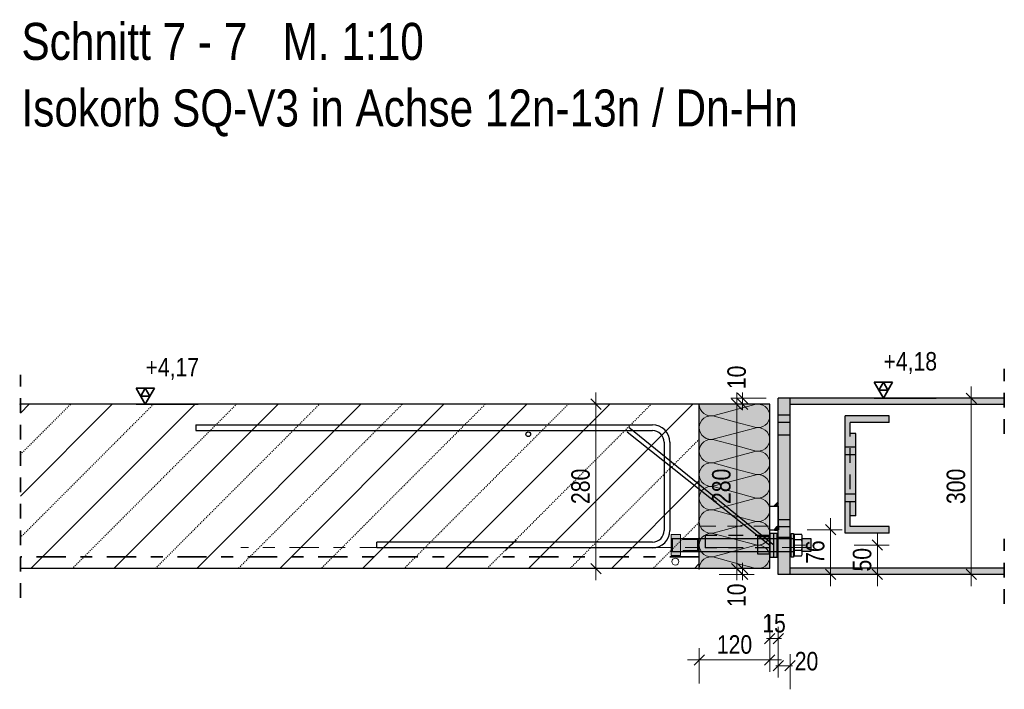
# Model space of a CAD drawing. Header units: millimetres. Extents: x -39 to 84, y 0 to 66.
# Tile 89 of 92: x 60.33 to 68.73, y 60.46 to 66.16. Entities that reach past the tile are written whole.
import ezdxf

# ---------------------------------------------------------------- set-up
doc = ezdxf.new("R2010")
doc.units = ezdxf.units.MM
doc.linetypes.add('DASHDOT', pattern=[1, 0.5, -0.25, 0, -0.25])
doc.linetypes.add('HIDDEN', pattern=[0.375, 0.25, -0.125])
doc.layers.add('Achsen', color=7, linetype='Continuous', lineweight=20)
doc.styles.add('Arial Narrow', font='ARIALN.TTF')
doc.dimstyles.new('Arch_Strakon_dimstyle', dxfattribs={"dimtxt": 15.75, "dimasz": 1, "dimexe": 1.25, "dimexo": 0.0625, "dimgap": 1, "dimtad": 0, "dimdec": 5, "dimzin": 12, "dimdsep": 46, "dimtxsty": 'Arial Narrow', "dimblk": 'Arrowhead_Tick', "dimsah": 1, "dimcen": 0, "dimse1": 1, "dimse2": 1, "dimclrd": 6, "dimclrt": 2, "dimazin": 0, "dimtfac": 1, "dimtdec": 4, "dimtmove": 0, "dimatfit": 3, "dimldrblk": 'NONE', "dimfxl": 1, "dimtvp": 1, "dimtolj": 1, "dimtzin": 0, "dimlwd": 13, "dimarcsym": 2})

# ---------------------------------------------------------------- blocks, each defined once
blk = doc.blocks.new('Hatch_3_14')
at = {"color": 6, "linetype": 'Continuous', "lineweight": 13, "ltscale": 0.2}
for p, q in [((66.127, 62.8889), (66.127, 62.8889)), ((66.1296, 62.8662), (66.127, 62.8889)), ((66.6012, 62.8855), (66.2529, 62.7923)), ((66.6012, 62.8855), (66.6238, 62.8889)), ((66.6466, 62.887), (66.6238, 62.8889)), ((66.6466, 62.887), (66.6684, 62.88)), ((66.688, 62.8683), (66.6684, 62.88)), ((66.727, 62.8889), (66.727, 62.8889)), ((66.727, 62.8889), (66.727, 62.8889)), ((66.127, 62.7889), (66.127, 62.7889)), ((66.127, 62.7889), (66.127, 62.7889)), ((66.1296, 62.8662), (66.1373, 62.8447)), ((66.1497, 62.8255), (66.1373, 62.8447)), ((66.1497, 62.8255), (66.1661, 62.8096)), ((66.1858, 62.7978), (66.1661, 62.8096)), ((66.1858, 62.7978), (66.2075, 62.7908)), ((66.2075, 62.787), (66.1858, 62.78)), ((66.2303, 62.789), (66.2075, 62.7908)), ((66.2075, 62.787), (66.2303, 62.7889)), ((66.2303, 62.789), (66.2529, 62.7923)), ((66.2529, 62.7855), (66.2303, 62.7889)), ((66.688, 62.8683), (66.7044, 62.8524)), ((66.7168, 62.8332), (66.7044, 62.8524)), ((66.7168, 62.8332), (66.7245, 62.8116)), ((66.727, 62.7889), (66.7245, 62.8116)), ((66.727, 62.7889), (66.7245, 62.7662)), ((66.127, 62.6889), (66.1296, 62.7116)), ((66.1373, 62.7332), (66.1296, 62.7116)), ((66.1373, 62.7332), (66.1497, 62.7524)), ((66.1662, 62.7683), (66.1497, 62.7524)), ((66.1662, 62.7683), (66.1858, 62.78)), ((66.2529, 62.7855), (66.427, 62.7389)), ((66.6012, 62.6923), (66.427, 62.7389)), ((66.688, 62.7096), (66.6684, 62.6978)), ((66.688, 62.7096), (66.7044, 62.7255)), ((66.7168, 62.7447), (66.7044, 62.7255)), ((66.7168, 62.7447), (66.7245, 62.7662)), ((66.127, 62.6889), (66.1296, 62.6662)), ((66.1373, 62.6447), (66.1296, 62.6662)), ((66.1373, 62.6447), (66.1497, 62.6255)), ((66.1661, 62.6096), (66.1497, 62.6255)), ((66.2529, 62.5923), (66.6012, 62.6855)), ((66.6012, 62.6923), (66.6238, 62.689)), ((66.6238, 62.6889), (66.6012, 62.6855)), ((66.6466, 62.6909), (66.6238, 62.689)), ((66.6238, 62.6889), (66.6466, 62.687)), ((66.6466, 62.6909), (66.6684, 62.6978)), ((66.6684, 62.68), (66.6466, 62.687)), ((66.6684, 62.68), (66.688, 62.6683)), ((66.7044, 62.6524), (66.688, 62.6683)), ((66.7044, 62.6524), (66.7168, 62.6332)), ((66.7245, 62.6116), (66.7168, 62.6332)), ((66.127, 62.5889), (66.127, 62.5889)), ((66.127, 62.5889), (66.127, 62.5889)), ((66.1497, 62.5524), (66.1373, 62.5332)), ((66.1497, 62.5524), (66.1662, 62.5683)), ((66.1661, 62.6096), (66.1858, 62.5978)), ((66.1858, 62.58), (66.1662, 62.5683)), ((66.2075, 62.5908), (66.1858, 62.5978)), ((66.1858, 62.58), (66.2075, 62.587)), ((66.2075, 62.5908), (66.2303, 62.589)), ((66.2303, 62.5889), (66.2075, 62.587)), ((66.2529, 62.5923), (66.2303, 62.589)), ((66.2303, 62.5889), (66.2529, 62.5855)), ((66.427, 62.5389), (66.2529, 62.5855)), ((66.427, 62.5389), (66.6012, 62.4923)), ((66.7044, 62.5255), (66.7168, 62.5447)), ((66.7245, 62.5662), (66.7168, 62.5447)), ((66.7245, 62.6116), (66.727, 62.5889)), ((66.7245, 62.5662), (66.727, 62.5889)), ((66.1296, 62.5116), (66.127, 62.4889)), ((66.1296, 62.4662), (66.127, 62.4889)), ((66.1296, 62.5116), (66.1373, 62.5332)), ((66.1296, 62.4662), (66.1373, 62.4447)), ((66.6012, 62.4855), (66.2529, 62.3923)), ((66.6238, 62.489), (66.6012, 62.4923)), ((66.6012, 62.4855), (66.6238, 62.4889)), ((66.6238, 62.489), (66.6466, 62.4909)), ((66.6466, 62.487), (66.6238, 62.4889)), ((66.6684, 62.4979), (66.6466, 62.4909)), ((66.6466, 62.487), (66.6684, 62.48)), ((66.6684, 62.4979), (66.688, 62.5096)), ((66.688, 62.4683), (66.6684, 62.48)), ((66.7044, 62.5255), (66.688, 62.5096)), ((66.688, 62.4683), (66.7044, 62.4524)), ((66.7168, 62.4332), (66.7044, 62.4524)), ((66.127, 62.3889), (66.127, 62.3889)), ((66.127, 62.3889), (66.127, 62.3889)), ((66.1497, 62.4255), (66.1373, 62.4447)), ((66.1497, 62.4255), (66.1661, 62.4096)), ((66.1662, 62.3683), (66.1497, 62.3524)), ((66.1858, 62.3978), (66.1661, 62.4096)), ((66.1662, 62.3683), (66.1858, 62.38)), ((66.1858, 62.3978), (66.2075, 62.3908)), ((66.2075, 62.387), (66.1858, 62.38)), ((66.2303, 62.389), (66.2075, 62.3908)), ((66.2075, 62.387), (66.2303, 62.3889)), ((66.2303, 62.389), (66.2529, 62.3923)), ((66.2529, 62.3855), (66.2303, 62.3889)), ((66.2529, 62.3855), (66.427, 62.3389)), ((66.7168, 62.4332), (66.7245, 62.4116)), ((66.727, 62.3889), (66.7245, 62.4116)), ((66.727, 62.3889), (66.7245, 62.3662)), ((66.127, 62.2889), (66.1296, 62.3116)), ((66.127, 62.2889), (66.1296, 62.2662)), ((66.1373, 62.3332), (66.1296, 62.3116)), ((66.1373, 62.3332), (66.1497, 62.3524)), ((66.2529, 62.1923), (66.6012, 62.2855)), ((66.6012, 62.2923), (66.427, 62.3389)), ((66.6012, 62.2923), (66.6238, 62.289)), ((66.6238, 62.2889), (66.6012, 62.2855)), ((66.6466, 62.2909), (66.6238, 62.289)), ((66.6238, 62.2889), (66.6466, 62.287)), ((66.6466, 62.2909), (66.6684, 62.2979)), ((66.6684, 62.28), (66.6466, 62.287)), ((66.688, 62.3096), (66.6684, 62.2979)), ((66.688, 62.3096), (66.7044, 62.3255)), ((66.7168, 62.3447), (66.7044, 62.3255)), ((66.7168, 62.3447), (66.7245, 62.3662)), ((66.1373, 62.2447), (66.1296, 62.2662)), ((66.1373, 62.2447), (66.1497, 62.2255)), ((66.1661, 62.2096), (66.1497, 62.2255)), ((66.1661, 62.2096), (66.1858, 62.1978)), ((66.6684, 62.28), (66.688, 62.2683)), ((66.7044, 62.2524), (66.688, 62.2683)), ((66.7044, 62.2524), (66.7168, 62.2332)), ((66.7245, 62.2116), (66.7168, 62.2332)), ((66.7245, 62.2116), (66.727, 62.1889)), ((66.127, 62.1889), (66.127, 62.1889)), ((66.127, 62.1889), (66.127, 62.1889)), ((66.1296, 62.1116), (66.1373, 62.1332)), ((66.1497, 62.1524), (66.1373, 62.1332)), ((66.1497, 62.1524), (66.1662, 62.1683)), ((66.1858, 62.18), (66.1662, 62.1683)), ((66.2075, 62.1908), (66.1858, 62.1978)), ((66.1858, 62.18), (66.2075, 62.187)), ((66.2075, 62.1908), (66.2303, 62.189)), ((66.2303, 62.1889), (66.2075, 62.187)), ((66.2529, 62.1923), (66.2303, 62.189)), ((66.2303, 62.1889), (66.2529, 62.1855)), ((66.427, 62.1389), (66.2529, 62.1855)), ((66.427, 62.1389), (66.6012, 62.0923)), ((66.7044, 62.1255), (66.688, 62.1096)), ((66.7044, 62.1255), (66.7168, 62.1447)), ((66.7245, 62.1662), (66.7168, 62.1447)), ((66.7245, 62.1662), (66.727, 62.1889)), ((66.1296, 62.1116), (66.127, 62.0889)), ((66.1296, 62.0662), (66.127, 62.0889)), ((66.1296, 62.0662), (66.1373, 62.0447)), ((66.1497, 62.0255), (66.1373, 62.0447)), ((66.6012, 62.0855), (66.2529, 61.9923)), ((66.6238, 62.089), (66.6012, 62.0923)), ((66.6012, 62.0855), (66.6238, 62.0889)), ((66.6238, 62.089), (66.6466, 62.0909)), ((66.6466, 62.087), (66.6238, 62.0889)), ((66.6684, 62.0979), (66.6466, 62.0909)), ((66.6466, 62.087), (66.6684, 62.08)), ((66.6684, 62.0979), (66.688, 62.1096)), ((66.688, 62.0683), (66.6684, 62.08)), ((66.688, 62.0683), (66.7044, 62.0524)), ((66.7168, 62.0332), (66.7044, 62.0524)), ((66.7168, 62.0332), (66.7245, 62.0116)), ((66.127, 61.9889), (66.127, 61.9889)), ((66.127, 61.9889), (66.127, 61.9889)), ((66.1373, 61.9332), (66.1497, 61.9524)), ((66.1497, 62.0255), (66.1661, 62.0096)), ((66.1662, 61.9683), (66.1497, 61.9524)), ((66.1858, 61.9978), (66.1661, 62.0096)), ((66.1662, 61.9683), (66.1858, 61.98)), ((66.1858, 61.9978), (66.2075, 61.9908)), ((66.2075, 61.987), (66.1858, 61.98)), ((66.2303, 61.989), (66.2075, 61.9908)), ((66.2075, 61.987), (66.2303, 61.9889)), ((66.2303, 61.989), (66.2529, 61.9923)), ((66.2529, 61.9855), (66.2303, 61.9889)), ((66.2529, 61.9855), (66.427, 61.9389)), ((66.7168, 61.9447), (66.7245, 61.9662)), ((66.727, 61.9889), (66.7245, 62.0116)), ((66.727, 61.9889), (66.7245, 61.9662)), ((66.127, 61.8889), (66.1296, 61.9116)), ((66.127, 61.8889), (66.1296, 61.8662)), ((66.1373, 61.9332), (66.1296, 61.9116)), ((66.1373, 61.8447), (66.1296, 61.8662)), ((66.2529, 61.7923), (66.6012, 61.8855)), ((66.6012, 61.8923), (66.427, 61.9389)), ((66.6012, 61.8923), (66.6238, 61.889)), ((66.6238, 61.8889), (66.6012, 61.8855)), ((66.6466, 61.8909), (66.6238, 61.889)), ((66.6238, 61.8889), (66.6466, 61.887)), ((66.6466, 61.8909), (66.6684, 61.8979)), ((66.6684, 61.88), (66.6466, 61.887)), ((66.688, 61.9096), (66.6684, 61.8979)), ((66.6684, 61.88), (66.688, 61.8683)), ((66.688, 61.9096), (66.7044, 61.9255)), ((66.7044, 61.8524), (66.688, 61.8683)), ((66.7168, 61.9447), (66.7044, 61.9255)), ((66.127, 61.7889), (66.127, 61.7889)), ((66.127, 61.7889), (66.127, 61.7889)), ((66.1373, 61.8447), (66.1497, 61.8255)), ((66.1661, 61.8096), (66.1497, 61.8255)), ((66.1661, 61.8096), (66.1858, 61.7978)), ((66.1858, 61.78), (66.1662, 61.7683)), ((66.2075, 61.7908), (66.1858, 61.7978)), ((66.1858, 61.78), (66.2075, 61.787)), ((66.2075, 61.7908), (66.2303, 61.789)), ((66.2303, 61.7889), (66.2075, 61.787)), ((66.2529, 61.7923), (66.2303, 61.789)), ((66.2303, 61.7889), (66.2529, 61.7855)), ((66.427, 61.7389), (66.2529, 61.7855)), ((66.7044, 61.8524), (66.7168, 61.8332)), ((66.7245, 61.8116), (66.7168, 61.8332)), ((66.7245, 61.8116), (66.727, 61.7889)), ((66.7245, 61.7662), (66.727, 61.7889)), ((66.1296, 61.7116), (66.127, 61.6889)), ((66.1296, 61.7116), (66.1373, 61.7332)), ((66.1497, 61.7524), (66.1373, 61.7332)), ((66.1497, 61.7524), (66.1662, 61.7683)), ((66.427, 61.7389), (66.6012, 61.6923)), ((66.6684, 61.6979), (66.6466, 61.6909)), ((66.6684, 61.6979), (66.688, 61.7096)), ((66.7044, 61.7255), (66.688, 61.7096)), ((66.7044, 61.7255), (66.7168, 61.7447)), ((66.7245, 61.7662), (66.7168, 61.7447)), ((66.1296, 61.6662), (66.127, 61.6889)), ((66.1296, 61.6662), (66.1373, 61.6447)), ((66.1497, 61.6255), (66.1373, 61.6447)), ((66.1497, 61.6255), (66.1661, 61.6096)), ((66.6012, 61.6855), (66.2529, 61.5923)), ((66.6238, 61.689), (66.6012, 61.6923)), ((66.6012, 61.6855), (66.6238, 61.6889)), ((66.6238, 61.689), (66.6466, 61.6909)), ((66.6466, 61.687), (66.6238, 61.6889)), ((66.6466, 61.687), (66.6684, 61.68)), ((66.688, 61.6683), (66.6684, 61.68)), ((66.688, 61.6683), (66.7044, 61.6524)), ((66.7168, 61.6332), (66.7044, 61.6524)), ((66.7168, 61.6332), (66.7245, 61.6116)), ((66.727, 61.5889), (66.7245, 61.6116)), ((66.127, 61.5889), (66.127, 61.5889)), ((66.127, 61.5889), (66.127, 61.5889)), ((66.1373, 61.5332), (66.1296, 61.5116)), ((66.1373, 61.5332), (66.1497, 61.5524)), ((66.1662, 61.5683), (66.1497, 61.5524)), ((66.1858, 61.5978), (66.1661, 61.6096)), ((66.1662, 61.5683), (66.1858, 61.58)), ((66.1858, 61.5978), (66.2075, 61.5908)), ((66.2075, 61.587), (66.1858, 61.58)), ((66.2303, 61.589), (66.2075, 61.5908)), ((66.2075, 61.587), (66.2303, 61.5889)), ((66.2303, 61.589), (66.2529, 61.5923)), ((66.2529, 61.5855), (66.2303, 61.5889)), ((66.2529, 61.5855), (66.427, 61.5389)), ((66.6012, 61.4923), (66.427, 61.5389)), ((66.7168, 61.5447), (66.7044, 61.5255)), ((66.7168, 61.5447), (66.7245, 61.5662)), ((66.727, 61.5889), (66.7245, 61.5662)), ((66.127, 61.489), (66.1296, 61.5116)), ((66.6012, 61.4923), (66.6238, 61.489)), ((66.6466, 61.4909), (66.6238, 61.489)), ((66.6466, 61.4909), (66.6684, 61.4979)), ((66.688, 61.5096), (66.6684, 61.4979)), ((66.688, 61.5096), (66.7044, 61.5255))]:
    blk.add_line(p, q, dxfattribs=at)
blk = doc.blocks.new('Arrowhead_Tick')
at = {"color": 0, "linetype": 'Continuous', "lineweight": -2}
for p, q in [((0, 20), (0, -10)), ((-1, 0), (0, 0)), ((10, 0), (0, 0))]:
    blk.add_line(p, q, dxfattribs=at)
at = {"color": 2, "linetype": 'Continuous', "lineweight": 35}
blk.add_line((4.42, 4.42), (-4.42, -4.42), dxfattribs=at)
blk = doc.blocks.new('*D305')
at = {"color": 6, "linetype": 'Continuous', "lineweight": 13}
blk.add_line((66.137, 60.7106), (66.717, 60.7106), dxfattribs=at)
at = {"layer": 'Defpoints', "color": 0}
for p in [(66.127, 61.489), (66.727, 61.489), (66.727, 60.7106)]:
    blk.add_point(p, dxfattribs=at)
at = {"color": 6, "lineweight": 13, "xscale": 0.01, "yscale": 0.01, "zscale": 0.01}
blk.add_blockref('Arrowhead_Tick', (66.727, 60.7106), dxfattribs=at)
at = {"color": 6, "lineweight": 13, "xscale": 0.01, "yscale": 0.01, "zscale": 0.01, "rotation": 180}
blk.add_blockref('Arrowhead_Tick', (66.127, 60.7106), dxfattribs=at)
at = {"color": 2, "lineweight": 35, "insert": (66.427, 60.841), "char_height": 0.1575, "attachment_point": 5, "style": 'Arial Narrow'}
blk.add_mtext('\\A1;120', dxfattribs=at)
blk = doc.blocks.new('_None')
blk = doc.blocks.new('*D306')
at = {"color": 6, "linetype": 'Continuous', "lineweight": 13}
for p, q in [((66.7905, 60.6606), (66.7805, 60.6606)), ((66.8005, 60.6606), (66.9005, 60.6606)), ((66.9105, 60.6606), (66.9205, 60.6606))]:
    blk.add_line(p, q, dxfattribs=at)
at = {"layer": 'Defpoints', "color": 0}
for p in [(66.8005, 61.4389), (66.9005, 61.4389), (66.9005, 60.6606)]:
    blk.add_point(p, dxfattribs=at)
at = {"color": 6, "lineweight": 13, "xscale": 0.01, "yscale": 0.01, "zscale": 0.01}
blk.add_blockref('Arrowhead_Tick', (66.8005, 60.6606), dxfattribs=at)
at = {"color": 6, "lineweight": 13, "xscale": 0.01, "yscale": 0.01, "zscale": 0.01, "rotation": 180}
blk.add_blockref('Arrowhead_Tick', (66.9005, 60.6606), dxfattribs=at)
at = {"color": 2, "lineweight": 35, "insert": (67.041, 60.6989), "char_height": 0.1575, "attachment_point": 5, "style": 'Arial Narrow'}
blk.add_mtext('\\A1;20', dxfattribs=at)
blk = doc.blocks.new('*D307')
at = {"color": 6, "linetype": 'Continuous', "lineweight": 13}
blk.add_line((65.2458, 61.499), (65.2458, 62.8789), dxfattribs=at)
at = {"layer": 'Defpoints', "color": 0}
for p in [(65.2458, 62.8889), (66.127, 62.8889), (66.127, 61.489)]:
    blk.add_point(p, dxfattribs=at)
at = {"color": 6, "lineweight": 13, "xscale": 0.01, "yscale": 0.01, "zscale": 0.01}
for p, rotation in [((65.2458, 62.8889), 90), ((65.2458, 61.489), 270)]:
    blk.add_blockref('Arrowhead_Tick', p, dxfattribs=dict(at, rotation=rotation))
at = {"color": 2, "lineweight": 35, "insert": (65.1154, 62.1889), "char_height": 0.1575, "attachment_point": 5, "rotation": 90, "style": 'Arial Narrow'}
blk.add_mtext('\\A1;280', dxfattribs=at)
blk = doc.blocks.new('*D354')
at = {"layer": 'Achsen', "color": 6, "linetype": 'Continuous', "lineweight": 13}
blk.add_line((67.6458, 61.4489), (67.6458, 61.679), dxfattribs=at)
at = {"layer": 'Defpoints', "color": 0}
for p in [(67.0301, 61.689), (67.6458, 61.689), (66.8005, 61.4389)]:
    blk.add_point(p, dxfattribs=at)
at = {"layer": 'Achsen', "color": 6, "lineweight": 13, "xscale": 0.01, "yscale": 0.01, "zscale": 0.01}
for p, rotation in [((67.6458, 61.689), 90), ((67.6458, 61.4389), 270)]:
    blk.add_blockref('Arrowhead_Tick', p, dxfattribs=dict(at, rotation=rotation))
at = {"layer": 'Achsen', "color": 2, "lineweight": 35, "insert": (67.5154, 61.5639), "char_height": 0.1575, "attachment_point": 5, "rotation": 90, "style": 'Arial Narrow'}
blk.add_mtext('\\A1;50', dxfattribs=at)
blk = doc.blocks.new('*D355')
at = {"color": 6, "linetype": 'Continuous', "lineweight": 13}
blk.add_line((68.4458, 61.4489), (68.4458, 62.9289), dxfattribs=at)
at = {"layer": 'Defpoints', "color": 0}
for p in [(68.4458, 62.9389), (68.727, 62.9389), (68.727, 61.4389)]:
    blk.add_point(p, dxfattribs=at)
at = {"color": 6, "lineweight": 13, "xscale": 0.01, "yscale": 0.01, "zscale": 0.01}
for p, rotation in [((68.4458, 62.9389), 90), ((68.4458, 61.4389), 270)]:
    blk.add_blockref('Arrowhead_Tick', p, dxfattribs=dict(at, rotation=rotation))
at = {"color": 2, "lineweight": 35, "insert": (68.3154, 62.1889), "char_height": 0.1575, "attachment_point": 5, "rotation": 90, "style": 'Arial Narrow'}
blk.add_mtext('\\A1;300', dxfattribs=at)
blk = doc.blocks.new('*D356')
at = {"color": 6, "linetype": 'Continuous', "lineweight": 13}
for p, q in [((66.4958, 61.499), (66.4958, 61.509)), ((66.4958, 61.4389), (66.4958, 61.489)), ((66.4958, 61.4289), (66.4958, 61.4189))]:
    blk.add_line(p, q, dxfattribs=at)
at = {"layer": 'Defpoints', "color": 0}
for p in [(66.4958, 61.489), (66.727, 61.489), (66.8005, 61.4389)]:
    blk.add_point(p, dxfattribs=at)
at = {"color": 6, "lineweight": 13, "xscale": 0.01, "yscale": 0.01, "zscale": 0.01}
for p, rotation in [((66.4958, 61.4389), 90), ((66.4958, 61.489), 270)]:
    blk.add_blockref('Arrowhead_Tick', p, dxfattribs=dict(at, rotation=rotation))
at = {"color": 2, "lineweight": 35, "insert": (66.4458, 61.2609), "char_height": 0.1575, "attachment_point": 5, "rotation": 90, "style": 'Arial Narrow'}
blk.add_mtext('\\A1;10', dxfattribs=at)
blk = doc.blocks.new('*D357')
at = {"color": 6, "linetype": 'Continuous', "lineweight": 13}
blk.add_line((66.4458, 61.499), (66.4458, 62.8789), dxfattribs=at)
at = {"layer": 'Defpoints', "color": 0}
for p in [(66.4458, 62.8889), (66.727, 62.8889), (66.727, 61.489)]:
    blk.add_point(p, dxfattribs=at)
at = {"color": 6, "lineweight": 13, "xscale": 0.01, "yscale": 0.01, "zscale": 0.01}
for p, rotation in [((66.4458, 62.8889), 90), ((66.4458, 61.489), 270)]:
    blk.add_blockref('Arrowhead_Tick', p, dxfattribs=dict(at, rotation=rotation))
at = {"color": 2, "lineweight": 35, "insert": (66.3154, 62.1889), "char_height": 0.1575, "attachment_point": 5, "rotation": 90, "style": 'Arial Narrow'}
blk.add_mtext('\\A1;280', dxfattribs=at)
blk = doc.blocks.new('*D358')
at = {"color": 6, "linetype": 'Continuous', "lineweight": 13}
for p, q in [((66.4958, 62.9489), (66.4958, 62.9589)), ((66.4958, 62.8889), (66.4958, 62.9389)), ((66.4958, 62.8789), (66.4958, 62.8689))]:
    blk.add_line(p, q, dxfattribs=at)
at = {"layer": 'Defpoints', "color": 0}
for p in [(66.4958, 62.9389), (66.727, 62.8889), (66.8005, 62.9389)]:
    blk.add_point(p, dxfattribs=at)
at = {"color": 6, "lineweight": 13, "xscale": 0.01, "yscale": 0.01, "zscale": 0.01}
for p, rotation in [((66.4958, 62.8889), 90), ((66.4958, 62.9389), 270)]:
    blk.add_blockref('Arrowhead_Tick', p, dxfattribs=dict(at, rotation=rotation))
at = {"color": 2, "lineweight": 35, "insert": (66.4458, 63.1169), "char_height": 0.1575, "attachment_point": 5, "rotation": 90, "style": 'Arial Narrow'}
blk.add_mtext('\\A1;10', dxfattribs=at)
blk = doc.blocks.new('*D363')
at = {"color": 6, "linetype": 'Continuous', "lineweight": 13}
for p, q in [((66.717, 60.8921), (66.707, 60.8921)), ((66.727, 60.8921), (66.8005, 60.8921)), ((66.8105, 60.8921), (66.8205, 60.8921))]:
    blk.add_line(p, q, dxfattribs=at)
at = {"layer": 'Defpoints', "color": 0}
for p in [(66.727, 61.489), (66.8005, 61.4389), (66.8005, 60.8921)]:
    blk.add_point(p, dxfattribs=at)
at = {"color": 6, "lineweight": 13, "xscale": 0.01, "yscale": 0.01, "zscale": 0.01}
for p, rotation in [((66.727, 60.8921), 359.9999999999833), ((66.8005, 60.8921), 179.9999999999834)]:
    blk.add_blockref('Arrowhead_Tick', p, dxfattribs=dict(at, rotation=rotation))
at = {"color": 2, "lineweight": 35, "insert": (66.7638, 61.0225), "char_height": 0.1575, "attachment_point": 5, "style": 'Arial Narrow'}
blk.add_mtext('\\A1;15', dxfattribs=at)
blk = doc.blocks.new('*D376')
at = {"color": 6, "linetype": 'Continuous', "lineweight": 13}
blk.add_line((67.2458, 61.4489), (67.2458, 61.8089), dxfattribs=at)
at = {"layer": 'Defpoints', "color": 0}
for p in [(66.7677, 61.8189), (67.2458, 61.8189), (66.9005, 61.4389)]:
    blk.add_point(p, dxfattribs=at)
at = {"color": 6, "lineweight": 13, "xscale": 0.01, "yscale": 0.01, "zscale": 0.01}
for p, rotation in [((67.2458, 61.8189), 90), ((67.2458, 61.4389), 270)]:
    blk.add_blockref('Arrowhead_Tick', p, dxfattribs=dict(at, rotation=rotation))
at = {"color": 2, "lineweight": 35, "insert": (67.1154, 61.6289), "char_height": 0.1575, "attachment_point": 5, "rotation": 90, "style": 'Arial Narrow'}
blk.add_mtext('\\A1;76', dxfattribs=at)

msp = doc.modelspace()

# ---------------------------------------------------------------- hatches: boundary and pattern name
at = {"lineweight": 13}
h = msp.add_hatch(dxfattribs=at)
h.set_pattern_fill('bB', color=6, scale=0.01, angle=45, style=0, pattern_type=2)
h.set_pattern_definition([(45, (0, 0), (-0.3535534, 0.3535534), [0.009, -0.009]), (45, (-0.1768, 0.1768), (-0.3535534, 0.3535534), [])])
h.paths.add_polyline_path([(60.3386532, 61.4889552), (66.1270224, 61.4889598), (66.1270224, 62.8889552), (60.3386532, 62.8889552)])
at = {"lineweight": 13, "true_color": 0xe0ddbe}
msp.add_hatch(color=254, dxfattribs=at).paths.add_polyline_path([(66.1270224, 61.4889598), (66.7270224, 61.4889552), (66.7270224, 62.8889552), (66.1270224, 62.8889552)])
at = {"lineweight": 13, "true_color": 0x4682b4}
for points in [[(66.8005224, 61.4389192), (66.9005224, 61.4389192), (66.9005224, 62.9389192), (66.8005224, 62.9389192)], [(66.9005224, 62.8854192), (68.7270405, 62.8854192), (68.7270405, 62.9389192), (66.9005224, 62.9389192)], [(67.744554, 61.7889192), (67.744554, 61.8464192), (67.4120502, 61.8464192), (67.4120502, 62.7314192), (67.744554, 62.7314192), (67.744554, 62.7889192), (67.369554, 62.7889192), (67.369554, 61.7889192)], [(67.4620502, 61.9389192), (67.4620502, 62.6389192), (67.4120502, 62.6389192), (67.4120502, 61.9389192)], [(66.9005224, 61.4389192), (68.7270405, 61.4389192), (68.7270405, 61.4924192), (66.9005224, 61.4924192)]]:
    msp.add_hatch(color=145, dxfattribs=at).paths.add_polyline_path(points)
at = {"lineweight": 13, "true_color": 0xcccccc}
for points in [[(66.7676836, 62.0189192), (66.8005224, 62.0189192), (66.8005224, 62.0527607)], [(66.7270224, 61.5861033), (66.7914681, 61.5861033), (66.7914681, 61.7861033), (66.7270224, 61.7861033)], [(66.7676836, 61.8189192), (66.8005224, 61.8189192), (66.8005224, 61.8527607), (66.7995068, 61.8522837), (66.7984996, 61.8517893), (66.7975011, 61.8512776), (66.7965114, 61.8507488), (66.7955311, 61.850203), (66.7945602, 61.8496405), (66.7935992, 61.8490614), (66.7926483, 61.8484658), (66.7917078, 61.8478539), (66.7907779, 61.8472259), (66.789859, 61.8465821), (66.7889513, 61.8459225), (66.7880551, 61.8452474), (66.7871706, 61.844557), (66.7862981, 61.8438515), (66.7854379, 61.843131), (66.7845902, 61.8423959), (66.7837553, 61.8416463), (66.7829334, 61.8408824), (66.7821248, 61.8401046), (66.7813297, 61.8393129), (66.7805483, 61.8385076), (66.7797809, 61.8376891), (66.7790277, 61.8368574), (66.7782889, 61.8360129), (66.7775647, 61.8351559), (66.7768554, 61.8342865), (66.7761612, 61.833405), (66.7754822, 61.8325117), (66.7748187, 61.8316069), (66.7741708, 61.8306908), (66.7735389, 61.8297636), (66.7729229, 61.8288258), (66.7723232, 61.8278775), (66.7717399, 61.826919), (66.7711732, 61.8259506), (66.7706232, 61.8249726), (66.7700901, 61.8239853), (66.7695741, 61.8229889), (66.7690753, 61.8219838), (66.7685938, 61.8209703), (66.7681299, 61.8199487)], [(66.9090026, 61.5861033), (66.9290026, 61.5861033), (66.9290026, 61.7861033), (66.9090026, 61.7861033)], [(65.9675001, 61.7791906), (65.9675001, 61.5991906), (65.8875001, 61.5991906), (65.8875001, 61.7791906)], [(65.8956201, 61.6339552), (66.1270224, 61.6339552), (66.1270224, 61.7439552), (65.8956201, 61.7439552), (65.8875001, 61.7358352), (65.8875001, 61.6420752)], [(66.7914681, 61.6339552), (66.9090026, 61.6339552), (66.9090026, 61.7439552), (66.7914681, 61.7439552)], [(67.0051251, 61.6339552), (67.0764641, 61.6339552), (67.0764641, 61.7439552), (67.0051251, 61.7439552)]]:
    msp.add_hatch(color=254, dxfattribs=at).paths.add_polyline_path(points)

# ---------------------------------------------------------------- linework, layer by layer
at = {"color": 2, "linetype": 'HIDDEN', "lineweight": 35, "ltscale": 0.5}
for p, q in [((60.3386532, 61.2389552), (60.3386532, 63.1389552)), ((68.7270405, 62.6354192), (68.7270405, 63.1889192)), ((68.7270405, 61.1889192), (68.7270405, 61.7424192))]:
    msp.add_line(p, q, dxfattribs=at)
at = {"color": 2, "linetype": 'Continuous', "lineweight": 35, "ltscale": 0.2}
for p, q in [((67.7745316, 63.0753142), (67.6170316, 63.0753142)), ((67.6170316, 63.0753142), (67.6957816, 62.9389192)), ((67.6957816, 63.0753142), (67.6564066, 63.0071167)), ((67.6957816, 62.9389192), (67.7745316, 63.0753142)), ((67.7351566, 63.0071167), (67.6957816, 63.0753142)), ((61.4829026, 63.0253142), (61.3254026, 63.0253142)), ((61.3254026, 63.0253142), (61.4041526, 62.8889192)), ((61.4041526, 63.0253142), (61.3647776, 62.9571167)), ((61.3647776, 62.9571167), (61.4435276, 62.9571167)), ((61.4041526, 62.8889192), (61.4829026, 63.0253142)), ((61.4435276, 62.9571167), (61.4041526, 63.0253142)), ((67.6564066, 63.0071167), (67.7351566, 63.0071167))]:
    msp.add_line(p, q, dxfattribs=at)
at = {"color": 3, "linetype": 'Continuous', "lineweight": 25}
for p, q in [((62.636068, 62.8889192), (60.3386532, 62.8889192)), ((66.1270224, 62.8889192), (63.8186114, 62.8889192)), ((66.1270224, 61.4889552), (66.1270224, 62.8889552)), ((66.7270224, 62.8889192), (66.1270224, 62.8889192)), ((66.7270224, 61.4889552), (66.7270224, 62.8889552)), ((66.9005224, 62.9389192), (66.8005224, 62.9389192)), ((66.8005224, 61.4389192), (66.8005224, 62.9389192)), ((68.7270405, 62.9389192), (66.9005224, 62.9389192)), ((68.7270405, 62.8854192), (66.9005224, 62.8854192)), ((66.9005224, 61.4924192), (66.9005224, 62.8854192)), ((67.744554, 62.7889192), (67.369554, 62.7889192)), ((67.369554, 61.7889192), (67.369554, 62.7889192)), ((67.744554, 62.7314192), (67.744554, 62.7889192)), ((61.8353333, 62.7139552), (65.7270224, 62.7139552)), ((61.8353333, 62.7139552), (61.8353333, 62.6639552)), ((67.4120502, 62.6389192), (67.4120502, 62.7314192)), ((67.744554, 62.7314192), (67.412054, 62.7314192)), ((61.8353333, 62.6639552), (65.7270224, 62.6639552)), ((65.5119541, 62.6539552), (66.7270224, 61.6889552)), ((65.5255165, 62.6939552), (66.7543133, 61.6961454)), ((67.4620502, 62.6389192), (67.4120502, 62.6389192)), ((67.4620502, 61.9389192), (67.4620502, 62.6389192)), ((65.8270224, 62.5639552), (65.8270224, 61.8139911)), ((65.8770224, 62.5639552), (65.8770224, 61.8139911)), ((66.7270224, 62.0189192), (66.8005224, 62.0189192)), ((66.7270224, 61.8189192), (66.7270224, 62.0189192)), ((66.8005224, 62.0189192), (66.8005224, 61.8189192)), ((67.4620502, 61.9389192), (67.4120502, 61.9389192)), ((67.4120502, 61.8464192), (67.4120502, 61.9389192)), ((66.7270224, 61.8189192), (66.8005224, 61.8189192)), ((66.7270224, 61.7861033), (66.7270224, 61.5861033)), ((66.7914681, 61.7861033), (66.7270224, 61.7861033)), ((66.7614681, 61.5861033), (66.7614681, 61.7861033)), ((66.7914681, 61.7439552), (66.7914681, 61.7861033)), ((66.9090026, 61.6339552), (66.9090026, 61.7861033)), ((66.9090026, 61.7861033), (66.9290026, 61.7861033)), ((66.9290026, 61.7861033), (66.9290026, 61.5861033)), ((66.9351251, 61.7813312), (66.9351251, 61.5965791)), ((66.9351251, 61.7813312), (66.9988957, 61.7813312)), ((67.744554, 61.7889192), (67.369554, 61.7889192)), ((67.744554, 61.8463622), (67.412054, 61.8463622)), ((67.744554, 61.7889192), (67.744554, 61.8464192)), ((65.7270224, 61.7139911), (63.3770224, 61.7139911)), ((63.3770224, 61.6639911), (63.3770224, 61.7139911)), ((65.8956201, 61.7439552), (65.8875001, 61.7358352)), ((65.8875001, 61.7358352), (65.8875001, 61.6420752)), ((65.8956201, 61.7439552), (65.8956201, 61.6339552)), ((65.8956201, 61.7439552), (66.7914681, 61.7439552)), ((66.1125001, 61.7439552), (66.1125001, 61.6339552)), ((66.6249758, 61.6106633), (66.6249758, 61.7606633)), ((66.6249758, 61.7606633), (66.7270224, 61.7606633)), ((66.7270224, 61.7606633), (66.7270224, 61.6106633)), ((66.7914681, 61.7439552), (66.9301251, 61.7439552)), ((66.7914681, 61.6339552), (66.7914681, 61.7439552)), ((66.9351251, 61.7489552), (66.9351251, 61.6289552)), ((66.9351251, 61.7351432), (66.9988957, 61.7351432)), ((67.0051251, 61.6196731), (67.0051251, 61.7582372)), ((67.0051251, 61.7439552), (67.0764641, 61.7439552)), ((67.0764641, 61.7439552), (67.0764641, 61.6339552)), ((65.7270224, 61.6639911), (63.3770224, 61.6639911)), ((65.8956201, 61.6339552), (65.8875001, 61.6420752)), ((65.8956201, 61.6339552), (66.7914681, 61.6339552)), ((66.7914681, 61.5861033), (66.7914681, 61.6339552)), ((66.7914681, 61.6339552), (66.9090026, 61.6339552)), ((66.9090026, 61.6339552), (66.9301251, 61.6339552)), ((66.9090026, 61.5861033), (66.9090026, 61.6339552)), ((66.9989359, 61.6427672), (66.9351251, 61.6427672)), ((67.0764641, 61.6339552), (67.0051251, 61.6339552)), ((66.7270224, 61.6106633), (66.6249758, 61.6106633)), ((66.7270224, 61.5861033), (66.7914681, 61.5861033)), ((66.9290026, 61.5861033), (66.9090026, 61.5861033)), ((66.9351251, 61.5965791), (66.9989359, 61.5965791)), ((66.1270224, 61.4889552), (60.3386532, 61.4889552)), ((66.7270224, 61.4889552), (66.1270224, 61.4889552)), ((66.7270224, 61.4889552), (66.1270224, 61.4889552)), ((68.7270405, 61.4924192), (66.9005224, 61.4924192)), ((66.9005224, 61.4389192), (66.8005224, 61.4389192)), ((68.7270405, 61.4389192), (66.9005224, 61.4389192))]:
    msp.add_line(p, q, dxfattribs=at)
at = {"color": 3, "linetype": 'Continuous', "lineweight": 25, "ltscale": 0.2}
for p, q in [((61.3254026, 62.8889192), (61.8545701, 62.8889192)), ((67.6170316, 62.9389192), (68.1461991, 62.9389192))]:
    msp.add_line(p, q, dxfattribs=at)
at = {"color": 3, "linetype": 'HIDDEN', "lineweight": 25, "ltscale": 0.5}
for p, q in [((62.6388686, 62.8889192), (62.636068, 62.8889192)), ((62.673012, 62.8889192), (62.6388686, 62.8889192)), ((62.728458, 62.8889192), (62.673012, 62.8889192)), ((62.8030757, 62.8889192), (62.728458, 62.8889192)), ((62.8939976, 62.8889192), (62.8030757, 62.8889192)), ((62.9977297, 62.8889192), (62.8939976, 62.8889192)), ((63.1102855, 62.8889192), (62.9977297, 62.8889192)), ((63.2273397, 62.8889192), (63.1102855, 62.8889192)), ((63.3443939, 62.8889192), (63.2273397, 62.8889192)), ((63.4569498, 62.8889192), (63.3443939, 62.8889192)), ((63.5606819, 62.8889192), (63.4569498, 62.8889192)), ((63.6516038, 62.8889192), (63.5606819, 62.8889192)), ((63.7262215, 62.8889192), (63.6516038, 62.8889192)), ((63.7816675, 62.8889192), (63.7262215, 62.8889192)), ((63.8158109, 62.8889192), (63.7816675, 62.8889192)), ((63.8186114, 62.8889192), (63.8158109, 62.8889192)), ((66.9005224, 62.8854192), (66.9005224, 62.9389192)), ((66.9005224, 62.7939192), (66.8005224, 62.7939172)), ((66.8005224, 62.7361271), (66.9005224, 62.7363622)), ((66.9005224, 62.6239193), (66.8005224, 62.6239173)), ((67.4120502, 61.9389192), (67.4120502, 62.6389192)), ((67.412054, 62.5214192), (67.369554, 62.5214192)), ((67.412054, 62.4564192), (67.369554, 62.4564192)), ((67.4620502, 62.5214192), (67.412054, 62.5214192)), ((67.4620502, 62.4564192), (67.412054, 62.4564192)), ((67.412054, 62.1214192), (67.369554, 62.1214192)), ((67.4620502, 62.1214192), (67.412054, 62.1214192)), ((67.412054, 62.0564192), (67.369554, 62.0564192)), ((67.4620502, 62.0564192), (67.412054, 62.0564192)), ((66.9005224, 61.9039192), (66.8005224, 61.9039172)), ((66.8005224, 61.8461271), (66.9005224, 61.8463622)), ((66.7270224, 61.7700204), (66.1769263, 61.7700131)), ((66.1769368, 61.7700131), (66.1769368, 61.7660366)), ((66.1769368, 61.7660366), (66.176937, 61.754673)), ((66.176937, 61.754673), (66.1769372, 61.737652)), ((66.1769372, 61.737652), (66.1769375, 61.7175651)), ((66.1769375, 61.7175651), (66.1769377, 61.6974703)), ((66.1769377, 61.6974703), (66.176938, 61.6804268)), ((66.9005224, 61.7539193), (66.8005224, 61.7539173)), ((66.7270224, 61.6650205), (66.1769277, 61.6650131)), ((66.176938, 61.6804268), (66.1769381, 61.6690293)), ((66.1769381, 61.6690293), (66.1769382, 61.6650131)), ((66.9005224, 61.4389192), (66.9005224, 61.4924192))]:
    msp.add_line(p, q, dxfattribs=at)
at = {"color": 4, "linetype": 'Continuous', "lineweight": 50}
for p, q in [((66.8005224, 62.0527607), (66.7676836, 62.0189192)), ((66.7676836, 61.8189192), (66.8005224, 61.8189192)), ((66.8005224, 61.8189192), (66.8005224, 61.8527607))]:
    msp.add_line(p, q, dxfattribs=at)
at = {"color": 9, "linetype": 'HIDDEN', "lineweight": 0, "ltscale": 0.5}
msp.add_line((66.7177195, 61.8508799), (66.1257895, 61.8508799), dxfattribs=at)
at = {"color": 9, "linetype": 'Continuous', "lineweight": 0}
msp.add_line((64.5671359, 61.7331853), (64.4787475, 61.6447969), dxfattribs=at)
at = {"color": 6, "linetype": 'Continuous', "lineweight": 13}
for p, q in [((65.8875001, 61.7791906), (65.8875001, 61.5991906)), ((65.9675001, 61.7791906), (65.8875001, 61.7791906)), ((65.9675001, 61.5991906), (65.9675001, 61.7791906)), ((65.8875001, 61.5991906), (65.9675001, 61.5991906))]:
    msp.add_line(p, q, dxfattribs=at)
at = {"color": 5, "linetype": 'HIDDEN', "lineweight": 18, "ltscale": 0.5}
for p, q in [((66.1125001, 61.7358352), (65.8875001, 61.7358352)), ((66.1287401, 61.7439552), (66.1125001, 61.7358352)), ((66.1125001, 61.6420752), (65.8875001, 61.6420752)), ((66.1287401, 61.6339552), (66.1125001, 61.6420752))]:
    msp.add_line(p, q, dxfattribs=at)
at = {"color": 9, "linetype": 'DASHDOT', "lineweight": 0, "ltscale": 0.5}
msp.add_line((67.0823099, 61.6689552), (62.2184244, 61.6689552), dxfattribs=at)
msp.add_line((67.0823099, 61.6689552), (62.2184244, 61.6689552), dxfattribs=at)
at = {"color": 5, "linetype": 'DASHDOT', "lineweight": 18, "ltscale": 0.5}
msp.add_line((67.0301251, 61.6889552), (66.9351251, 61.6889552), dxfattribs=at)
at = {"color": 2, "linetype": 'DASHDOT', "lineweight": 35, "ltscale": 0.5}
msp.add_line((66.1270224, 61.5889552), (60.3386532, 61.5889552), dxfattribs=at)
at = {"color": 9, "linetype": 'Continuous', "lineweight": 0}
for centre in [(60.3386532, 62.8889552), (66.1270224, 61.7439552), (66.9090026, 61.7439552), (66.1270224, 61.6339552), (66.1270224, 61.4889598)]:
    msp.add_circle(centre, 0.00555, dxfattribs=at)
at = {"color": 3, "linetype": 'Continuous', "lineweight": 25}
msp.add_circle((64.6690066, 62.6326154), 0.02, dxfattribs=at)
at = {"color": 9, "linetype": 'Continuous', "lineweight": 0, "ltscale": 0.2}
msp.add_circle((65.923193, 61.5480018), 0.03, dxfattribs=at)
msp.add_circle((65.923193, 61.5480018), 0.03, dxfattribs=at)
at = {"color": 3, "linetype": 'Continuous', "lineweight": 25}
for centre, radius, start, end in [((65.7270224, 62.5639552), 0.15, 0, 90), ((65.7270224, 62.5639552), 0.1, 0, 90), ((65.7270224, 61.8139911), 0.15, 270, 0), ((65.7270224, 61.8139911), 0.1, 270, 0), ((66.9589371, 61.7582372), 0.0461521, 329.9742648, 30.0257352), ((66.9301251, 61.7489552), 0.005, 270, 0), ((66.8266683, 61.6889552), 0.1783132, 344.99098523, 15.01236809), ((66.9301251, 61.6289552), 0.005, 359.99998054, 90), ((66.9589371, 61.6196731), 0.046187, 329.99927222, 30.00073021)]:
    msp.add_arc(centre, radius, start, end, dxfattribs=at)
at = {"color": 3, "linetype": 'HIDDEN', "lineweight": 25, "ltscale": 0.5}
msp.add_arc((66.8277404, 61.7934956), 0.0652164, 114.66727694, 157.05572215, dxfattribs=at)

# ---------------------------------------------------------------- block references
at = {"color": 0, "lineweight": -2}
msp.add_blockref('Hatch_3_14', (0, 0), dxfattribs=at)

# ---------------------------------------------------------------- texts
at = {"color": 1, "lineweight": 70, "style": 'Arial Narrow'}
for s, p in [('Schnitt 7 - 7   M. 1:10', (60.3480511, 65.8210748)), ('Isokorb SQ-V3 in Achse 12n-13n / Dn-Hn', (60.3480511, 65.2540748))]:
    msp.add_text(s, height=0.315, dxfattribs=at).set_placement(p)
at = {"color": 2, "lineweight": 35, "char_height": 0.1575, "attachment_point": 1, "line_spacing_factor": 0.9, "style": 'Arial Narrow'}
for s, insert in [(' +4,18', (67.6469566, 63.3326692)), (' +4,17', (61.3553276, 63.2826692))]:
    msp.add_mtext(s, dxfattribs=dict(at, insert=insert))

# ---------------------------------------------------------------- dimensions: what is measured, and where the dimension line sits
at = {"lineweight": 35}
for base, p1, p2, text, override, picture, middle in [((66.4957816, 62.9389192), (66.7270224, 62.8889192), (66.8005224, 62.9389192), '10', {"dimscale": 0.01, "dimtxt": 15.75, "dimasz": 1, "dimgap": 5, "dimtad": 1, "dimjust": 4, "dimtih": 0, "dimtoh": 0, "dimdec": 3, "dimdsep": 46, "dimtxsty": 'Arial Narrow', "dimclrd": 6, "dimclrt": 2, "dimtix": 0, "dimtofl": 255, "dimtmove": 2, "dimatfit": 2, "dimfxl": 0, "dimfxlon": 0, "dimtvp": 31.746032, "dimlwd": 13}, '*D358', (66.4457816, 63.1168942)), ((68.4457816, 62.9389192), (68.7270405, 61.4389192), (68.7270405, 62.9389192), '300', {"dimscale": 0.01, "dimtxt": 15.75, "dimasz": 1, "dimgap": 5, "dimtad": 1, "dimjust": 0, "dimtih": 0, "dimtoh": 0, "dimdec": 3, "dimdsep": 46, "dimtxsty": 'Arial Narrow', "dimclrd": 6, "dimclrt": 2, "dimtix": 1, "dimtofl": 255, "dimtmove": 0, "dimatfit": 2, "dimfxl": 0, "dimfxlon": 0, "dimtvp": 31.746032, "dimlwd": 13}, '*D355', (68.4457816, 62.1889192)), ((65.2457816, 62.8889192), (66.1270224, 61.4889552), (66.1270224, 62.8889192), '280', {"dimscale": 0.01, "dimtxt": 15.75, "dimasz": 1, "dimgap": 5, "dimtad": 1, "dimjust": 0, "dimtih": 0, "dimtoh": 0, "dimdec": 3, "dimdsep": 46, "dimtxsty": 'Arial Narrow', "dimclrd": 6, "dimclrt": 2, "dimtix": 1, "dimtofl": 255, "dimtmove": 0, "dimatfit": 2, "dimfxl": 0, "dimfxlon": 0, "dimtvp": 31.746032, "dimlwd": 13}, '*D307', (65.2457816, 62.1889372)), ((66.4457816, 62.8889192), (66.7270224, 61.4889552), (66.7270224, 62.8889192), '280', {"dimscale": 0.01, "dimtxt": 15.75, "dimasz": 1, "dimgap": 5, "dimtad": 1, "dimjust": 0, "dimtih": 0, "dimtoh": 0, "dimdec": 3, "dimdsep": 46, "dimtxsty": 'Arial Narrow', "dimclrd": 6, "dimclrt": 2, "dimtix": 1, "dimtofl": 255, "dimtmove": 0, "dimatfit": 2, "dimfxl": 0, "dimfxlon": 0, "dimtvp": 31.746032, "dimlwd": 13}, '*D357', (66.4457816, 62.1889372)), ((67.2457816, 61.8189192), (66.9005224, 61.4389192), (66.7676836, 61.8189192), '76', {"dimscale": 0.01, "dimtxt": 15.75, "dimasz": 1, "dimgap": 5, "dimtad": 1, "dimjust": 0, "dimtih": 0, "dimtoh": 0, "dimdec": 3, "dimdsep": 46, "dimtxsty": 'Arial Narrow', "dimclrd": 6, "dimclrt": 2, "dimtix": 1, "dimtofl": 255, "dimtmove": 0, "dimatfit": 2, "dimfxl": 0, "dimfxlon": 0, "dimtvp": 31.746032, "dimlwd": 13}, '*D376', (67.2457816, 61.6289192)), ((66.4957816, 61.4889552), (66.8005224, 61.4389192), (66.7270224, 61.4889552), '10', {"dimscale": 0.01, "dimtxt": 15.75, "dimasz": 1, "dimgap": 5, "dimtad": 1, "dimjust": 0, "dimtih": 0, "dimtoh": 0, "dimdec": 3, "dimdsep": 46, "dimtxsty": 'Arial Narrow', "dimclrd": 6, "dimclrt": 2, "dimtix": 0, "dimtofl": 255, "dimtmove": 2, "dimatfit": 2, "dimfxl": 0, "dimfxlon": 0, "dimtvp": 31.746032, "dimlwd": 13}, '*D356', (66.4457816, 61.2609442))]:
    dim = msp.add_linear_dim(base=base, p1=p1, p2=p2, angle=90, text=text, dimstyle='Arch_Strakon_dimstyle', override=override, dxfattribs=at)
    dim.commit()
    dim.dimension.update_dxf_attribs({"geometry": picture, "text_midpoint": middle, "dimtype": 160})
for base, p1, p2, text, override, picture, middle in [((66.7270224, 60.7105675), (66.1270224, 61.4889552), (66.7270224, 61.4889552), '120', {"dimscale": 0.01, "dimtxt": 15.75, "dimasz": 1, "dimgap": 5, "dimtad": 1, "dimjust": 0, "dimtih": 0, "dimtoh": 0, "dimdec": 3, "dimdsep": 46, "dimtxsty": 'Arial Narrow', "dimclrd": 6, "dimclrt": 2, "dimtix": 1, "dimtofl": 255, "dimtmove": 0, "dimatfit": 2, "dimfxl": 0, "dimfxlon": 0, "dimtvp": 31.746032, "dimlwd": 13}, '*D305', (66.4270224, 60.7105675)), ((66.8005224, 60.8920675), (66.7270224, 61.4889552), (66.8005224, 61.4389192), '15', {"dimscale": 0.01, "dimtxt": 15.75, "dimasz": 1, "dimgap": 5, "dimtad": 1, "dimjust": 0, "dimtih": 0, "dimtoh": 0, "dimdec": 3, "dimdsep": 46, "dimtxsty": 'Arial Narrow', "dimclrd": 6, "dimclrt": 2, "dimtix": 1, "dimtofl": 255, "dimtmove": 0, "dimatfit": 2, "dimfxl": 0, "dimfxlon": 0, "dimtvp": 31.746032, "dimlwd": 13}, '*D363', (66.7637724, 60.8920675)), ((66.9005224, 60.6605675), (66.8005224, 61.4389192), (66.9005224, 61.4389192), '20', {"dimscale": 0.01, "dimtxt": 15.75, "dimasz": 1, "dimgap": 5, "dimtad": 0, "dimjust": 0, "dimtih": 0, "dimtoh": 0, "dimdec": 3, "dimdsep": 46, "dimtxsty": 'Arial Narrow', "dimclrd": 6, "dimclrt": 2, "dimtix": 0, "dimtofl": 255, "dimtmove": 2, "dimatfit": 2, "dimfxl": 0, "dimfxlon": 0, "dimtvp": 31.746032, "dimlwd": 13}, '*D306', (67.0410001, 60.6989089))]:
    dim = msp.add_linear_dim(base=base, p1=p1, p2=p2, text=text, dimstyle='Arch_Strakon_dimstyle', override=override, dxfattribs=at)
    dim.commit()
    dim.dimension.update_dxf_attribs({"geometry": picture, "text_midpoint": middle, "dimtype": 160})
at = {"layer": 'Achsen', "lineweight": 35}
dim = msp.add_linear_dim(base=(67.6457816, 61.6889552), p1=(66.8005224, 61.4389192), p2=(67.0301251, 61.6889552), angle=90, text='50', dimstyle='Arch_Strakon_dimstyle', override={"dimscale": 0.01, "dimtxt": 15.75, "dimasz": 1, "dimgap": 5, "dimtad": 1, "dimjust": 0, "dimtih": 0, "dimtoh": 0, "dimdec": 3, "dimdsep": 46, "dimtxsty": 'Arial Narrow', "dimclrd": 6, "dimclrt": 2, "dimtix": 1, "dimtofl": 255, "dimtmove": 0, "dimatfit": 2, "dimfxl": 0, "dimfxlon": 0, "dimtvp": 31.746032, "dimlwd": 13}, dxfattribs=at)
dim.commit()
dim.dimension.update_dxf_attribs({"geometry": '*D354', "text_midpoint": (67.6457816, 61.5639372), "dimtype": 160})

doc.saveas('drawing.dxf')
